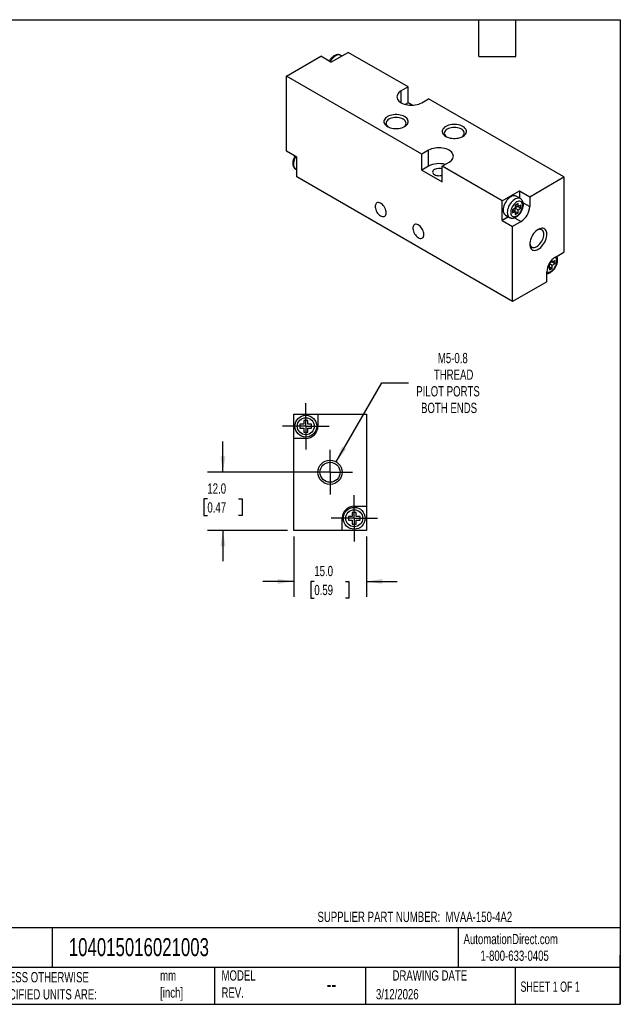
# Model space of a CAD drawing. Header units: millimetres. Extents: x 6 to 273, y 6 to 210.
# Tile 2 of 2: x 149 to 273, y 6 to 210. Entities that reach past the tile are written whole.
import ezdxf

# ---------------------------------------------------------------- set-up
doc = ezdxf.new("R2010")
doc.units = ezdxf.units.MM
doc.linetypes.add('SLD-Center', pattern=[19.05, 15.24, -1.27, 1.27, -1.27])
doc.linetypes.add('SLD-Solid', pattern=[0])
doc.layers.add('CENTER', color=40, linetype='SLD-Center')
doc.layers.add('DIMENSIONS', color=140, linetype='SLD-Solid', lineweight=25)
doc.layers.add('TEXT', color=140, linetype='SLD-Solid', lineweight=25)
doc.styles.add('SLDTEXTSTYLE0', font='TXT', dxfattribs={"width": 0.7})
doc.styles.add('SLDTEXTSTYLE1', font='TXT', dxfattribs={"width": 0.65})
doc.dimstyles.new('SLDDIMSTYLE0', dxfattribs={"dimtxt": 2.158008, "dimasz": 3.302, "dimexe": 0, "dimexo": 0.0625, "dimgap": 0.539502, "dimtad": 0, "dimtih": 1, "dimtoh": 1, "dimdec": 1, "dimrnd": 1e-09, "dimzin": 4, "dimdsep": 46, "dimtxsty": 'SLDTEXTSTYLE0', "dimsah": 1, "dimcen": 0.09, "dimadec": 0, "dimazin": 1, "dimtfac": 1, "dimtdec": 1, "dimtmove": 0, "dimatfit": 0, "dimfxl": 0, "dimfrac": 2, "dimtolj": 1, "dimtzin": 12, "dimarcsym": 0})
doc.dimstyles.new('SLDDIMSTYLE4', dxfattribs={"dimtxt": 2.158008, "dimasz": 3.302, "dimexe": 0, "dimexo": 0.0625, "dimgap": 0.539502, "dimtad": 0, "dimtih": 1, "dimtoh": 1, "dimdec": 1, "dimrnd": 1e-09, "dimzin": 12, "dimdsep": 46, "dimtxsty": 'SLDTEXTSTYLE0', "dimsah": 1, "dimcen": 0, "dimadec": 0, "dimazin": 3, "dimtfac": 1, "dimtdec": 1, "dimtofl": 0, "dimtmove": 0, "dimatfit": 3, "dimfxl": 0, "dimfrac": 2, "dimtolj": 1, "dimtzin": 12, "dimarcsym": 0})

# ---------------------------------------------------------------- blocks, each defined once
blk = doc.blocks.new('_D_6')
at = {"layer": 'DIMENSIONS'}
for p, q in [((205.63, 102.88), (205.63, 90.44)), ((220.63, 102.88), (220.63, 90.44)), ((205.63, 93.62), (199.28, 93.62)), ((209.89, 93.62), (209.16, 93.62)), ((209.16, 93.62), (209.16, 90.19)), ((216.3, 93.62), (217.03, 93.62)), ((217.03, 93.62), (217.03, 90.19)), ((220.63, 93.62), (226.98, 93.62)), ((209.16, 90.19), (209.89, 90.19)), ((217.03, 90.19), (216.3, 90.19))]:
    blk.add_line(p, q, dxfattribs=at)
for points in [[(205.63, 93.62), (202.33, 94.13), (202.33, 93.11)], [(220.63, 93.62), (223.93, 93.11), (223.93, 94.13)]]:
    blk.add_solid(points, dxfattribs=at)
at = {"layer": 'DIMENSIONS', "char_height": 2.117, "attachment_point": 1, "style": 'SLDTEXTSTYLE0'}
for s, insert in [('15.0', (209.89, 96.83)), ('0.59', (209.89, 92.92))]:
    blk.add_mtext(s, dxfattribs=dict(at, insert=insert))
blk = doc.blocks.new('_D_7')
at = {"layer": 'DIMENSIONS'}
for p, q in [((191.03, 116.15), (191.03, 122.5)), ((211.86, 116.15), (187.85, 116.15)), ((187.82, 110.65), (187.1, 110.65)), ((187.1, 110.65), (187.1, 107.22)), ((194.24, 110.65), (194.96, 110.65)), ((194.96, 110.65), (194.96, 107.22)), ((187.1, 107.22), (187.82, 107.22)), ((194.96, 107.22), (194.24, 107.22)), ((204.36, 104.15), (187.85, 104.15)), ((191.03, 104.15), (191.03, 97.8))]:
    blk.add_line(p, q, dxfattribs=at)
for points in [[(191.03, 116.15), (191.54, 119.45), (190.52, 119.45)], [(191.03, 104.15), (190.52, 100.84), (191.54, 100.84)]]:
    blk.add_solid(points, dxfattribs=at)
at = {"layer": 'DIMENSIONS', "char_height": 2.117, "attachment_point": 1, "style": 'SLDTEXTSTYLE0'}
for s, insert in [('12.0', (187.82, 113.86)), ('0.47', (187.82, 109.95))]:
    blk.add_mtext(s, dxfattribs=dict(at, insert=insert))
blk = doc.blocks.new('_D_8')
at = {"layer": 'DIMENSIONS'}
for p, q in [((214.38, 118.31), (223.8, 134.62)), ((223.8, 134.62), (229.35, 134.62))]:
    blk.add_line(p, q, dxfattribs=at)
blk.add_solid([(214.38, 118.31), (216.47, 120.92), (215.59, 121.42)], dxfattribs=at)
at = {"layer": 'DIMENSIONS', "attachment_point": 1, "style": 'SLDTEXTSTYLE0'}
for s, insert, char_height in [('M5-0.8', (235.39, 140.78), 2.117), ('THREAD', (234.57, 137.35), 2.117), ('PILOT PORTS', (230.94, 133.92), 2.1167), ('BOTH ENDS', (231.92, 130.49), 2.117)]:
    blk.add_mtext(s, dxfattribs=dict(at, insert=insert, char_height=char_height))
blk = doc.blocks.new('SW_CENTERMARKSYMBOL_2')
at = {"layer": 'CENTER', "color": 0}
for p, q in [((0, 2.54), (0, 4.607)), ((0, 0), (0, 2.54)), ((-2.54, 0), (-4.607, 0)), ((0, 0), (-2.54, 0)), ((0, 0), (0, -2.54)), ((0, 0), (2.54, 0)), ((2.54, 0), (4.607, 0)), ((0, -2.54), (0, -4.607))]:
    blk.add_line(p, q, dxfattribs=at)
blk = doc.blocks.new('SW_CENTERMARKSYMBOL_3')
at = {"layer": 'CENTER', "color": 0}
for p, q in [((0, 2.54), (0, 4.79)), ((0, 0), (0, 2.54)), ((-2.54, 0), (-4.79, 0)), ((0, 0), (-2.54, 0)), ((0, 0), (0, -2.54)), ((0, 0), (2.54, 0)), ((2.54, 0), (4.79, 0)), ((0, -2.54), (0, -4.79))]:
    blk.add_line(p, q, dxfattribs=at)
blk = doc.blocks.new('SW_CENTERMARKSYMBOL_4')
at = {"layer": 'CENTER', "color": 0}
for p, q in [((0, 2.54), (0, 4.79)), ((0, 0), (0, 2.54)), ((-2.54, 0), (-4.79, 0)), ((0, 0), (-2.54, 0)), ((0, 0), (0, -2.54)), ((0, 0), (2.54, 0)), ((2.54, 0), (4.79, 0)), ((0, -2.54), (0, -4.79))]:
    blk.add_line(p, q, dxfattribs=at)

msp = doc.modelspace()

# ---------------------------------------------------------------- linework, layer by layer
for p, q in [((204.14, 197.91), (211.21, 201.99)), ((213.33, 200.77), (211.21, 201.99)), ((213.33, 200.77), (216.86, 202.81)), ((215.58, 202.07), (215.37, 202.19)), ((229.24, 195.67), (216.86, 202.81)), ((204.14, 182.4), (204.14, 197.91)), ((232.07, 181.79), (204.14, 197.91)), ((229.24, 195.67), (227.83, 194.85)), ((229.24, 192.4), (229.24, 195.67)), ((227.83, 192.4), (227.83, 194.85)), ((232.07, 192.4), (233.48, 193.22)), ((261.41, 177.09), (233.48, 193.22)), ((229.24, 192.4), (228.65, 192.06)), ((230.11, 191.9), (229.24, 192.4)), ((206.26, 181.17), (204.14, 182.4)), ((206.26, 177.09), (206.26, 181.17)), ((233.48, 182.6), (232.07, 181.79)), ((232.07, 178.52), (232.07, 181.79)), ((233.48, 179.34), (233.48, 182.6)), ((233.48, 179.34), (232.07, 178.52)), ((236.31, 179.34), (237.72, 180.16)), ((236.31, 176.07), (236.31, 179.34)), ((248.68, 172.2), (236.31, 179.34)), ((206.05, 178.69), (206.26, 178.57)), ((250.81, 151.37), (206.26, 177.09)), ((232.07, 178.52), (236.31, 176.07)), ((254.34, 173.01), (261.41, 177.09)), ((261.41, 177.09), (261.41, 161.58)), ((248.68, 172.2), (252.22, 174.24)), ((252.43, 172.63), (251.58, 173.12)), ((252.22, 174.24), (254.34, 173.01)), ((252.22, 174.24), (252.22, 172.75)), ((254.34, 173.01), (254.34, 170.97)), ((248.68, 168.11), (248.68, 172.2)), ((251.94, 171.62), (251.37, 171.3)), ((251.37, 171.3), (251.37, 170.64)), ((251.37, 171.3), (251.94, 170.97)), ((251.87, 171.01), (251.37, 170.73)), ((251.87, 171.01), (251.87, 171.01)), ((251.87, 171.01), (252.5, 170.64)), ((251.94, 170.97), (251.94, 171.62)), ((252.5, 171.3), (251.94, 170.97)), ((252.5, 170.64), (252.5, 171.3)), ((253, 171.74), (254.34, 170.97)), ((249.97, 168.85), (248.68, 168.11)), ((249.33, 169.23), (250.18, 168.74)), ((251.37, 170.64), (250.81, 170.32)), ((250.81, 170.32), (250.81, 169.66)), ((250.81, 170.32), (251.37, 169.99)), ((250.81, 169.66), (251.37, 169.99)), ((251.24, 168.68), (252.57, 167.91)), ((251.3, 170.6), (251.3, 170.03)), ((251.37, 170.64), (251.94, 170.32)), ((251.37, 169.99), (251.37, 169.34)), ((251.37, 169.99), (251.94, 169.66)), ((251.37, 169.34), (251.94, 169.66)), ((251.94, 170.32), (252.5, 170.64)), ((251.94, 169.66), (251.94, 170.32)), ((248.68, 168.11), (250.81, 166.89)), ((252.57, 167.91), (250.81, 166.89)), ((250.81, 151.37), (250.81, 166.89)), ((259.64, 160.56), (261.41, 161.58)), ((258, 158.3), (258.44, 158.56)), ((258.14, 158.73), (258.44, 158.56)), ((258.44, 159.21), (258.35, 159.16)), ((258.37, 159.17), (258.37, 158.6)), ((258.94, 159.58), (258.44, 159.29)), ((258.44, 159.32), (258.44, 159.21)), ((258.44, 159.21), (259.01, 158.88)), ((258.44, 158.56), (258.44, 157.91)), ((258.44, 158.56), (259.01, 158.23)), ((258.71, 159.71), (259.01, 159.54)), ((258.94, 159.58), (258.94, 159.58)), ((258.94, 159.58), (259.57, 159.21)), ((259.01, 159.54), (259.01, 160.05)), ((259.57, 159.86), (259.01, 159.54)), ((259.01, 158.88), (259.57, 159.21)), ((259.01, 158.23), (259.01, 158.88)), ((259.57, 159.21), (259.57, 159.86)), ((257.88, 155.46), (257.88, 157.5)), ((258.44, 157.91), (259.01, 158.23)), ((257.88, 155.46), (250.81, 151.37)), ((205.63, 123.15), (205.63, 128.15)), ((205.63, 128.15), (210.63, 128.15)), ((210.63, 128.15), (210.63, 125.65)), ((210.63, 128.15), (220.63, 128.15)), ((220.63, 128.15), (220.63, 109.15)), ((207.73, 126.05), (206.93, 126.05)), ((206.93, 126.05), (206.93, 125.25)), ((208.53, 126.85), (207.73, 126.85)), ((207.73, 126.85), (207.73, 126.05)), ((208.53, 126.05), (208.53, 126.85)), ((209.33, 126.05), (208.53, 126.05)), ((209.33, 125.25), (209.33, 126.05)), ((206.93, 125.25), (207.73, 125.25)), ((207.73, 125.25), (207.73, 124.45)), ((207.73, 124.45), (208.53, 124.45)), ((208.53, 124.45), (208.53, 125.25)), ((208.53, 125.25), (209.33, 125.25)), ((205.63, 104.15), (205.63, 123.15)), ((208.13, 123.15), (205.63, 123.15)), ((218.53, 107.85), (217.73, 107.85)), ((217.73, 107.85), (217.73, 107.05)), ((218.13, 109.15), (220.63, 109.15)), ((218.53, 107.05), (218.53, 107.85)), ((220.63, 109.15), (220.63, 104.15)), ((215.63, 104.15), (215.63, 106.65)), ((217.73, 107.05), (216.93, 107.05)), ((216.93, 107.05), (216.93, 106.25)), ((216.93, 106.25), (217.73, 106.25)), ((217.73, 106.25), (217.73, 105.45)), ((219.33, 107.05), (218.53, 107.05)), ((218.53, 105.45), (218.53, 106.25)), ((218.53, 106.25), (219.33, 106.25)), ((219.33, 106.25), (219.33, 107.05)), ((215.63, 104.15), (205.63, 104.15)), ((220.63, 104.15), (215.63, 104.15)), ((217.73, 105.45), (218.53, 105.45))]:
    msp.add_line(p, q)
at = {"flags": 128}
for points in [[(227.83, 194.85), (227.57, 194.68), (227.35, 194.49), (227.17, 194.29), (227.05, 194.07), (226.97, 193.85), (226.95, 193.63), (226.97, 193.4), (227.05, 193.18), (227.17, 192.96), (227.35, 192.76), (227.57, 192.57), (227.83, 192.4), (228.12, 192.25), (228.45, 192.13), (228.8, 192.03), (229.17, 191.95), (229.55, 191.91), (229.95, 191.89), (230.34, 191.91), (230.72, 191.95), (231.09, 192.03), (231.45, 192.13), (231.77, 192.25), (232.07, 192.4)], [(225, 189.54), (224.76, 189.39), (224.57, 189.22), (224.42, 189.03), (224.32, 188.83), (224.27, 188.63), (224.27, 188.42), (224.32, 188.22), (224.42, 188.02), (224.57, 187.83), (224.76, 187.66), (225, 187.5), (225.27, 187.37), (225.57, 187.26), (225.89, 187.17), (226.23, 187.11), (226.59, 187.08), (226.94, 187.08), (227.3, 187.11), (227.64, 187.17), (227.96, 187.26), (228.26, 187.37), (228.53, 187.5), (228.77, 187.66), (228.96, 187.83), (229.11, 188.02), (229.21, 188.22), (229.26, 188.42), (229.26, 188.63), (229.21, 188.83), (229.11, 189.03), (228.96, 189.22), (228.77, 189.39), (228.53, 189.54), (228.26, 189.68), (227.96, 189.79), (227.64, 189.88), (227.3, 189.93), (226.94, 189.96), (226.59, 189.96), (226.23, 189.93), (225.89, 189.88), (225.57, 189.79), (225.27, 189.68), (225, 189.54)], [(225.3, 189.01), (225.09, 188.87), (224.92, 188.71), (224.8, 188.54), (224.72, 188.36), (224.7, 188.17), (224.72, 187.98), (224.8, 187.8), (224.92, 187.63), (225.09, 187.47), (225.16, 187.41)], [(228.36, 187.41), (228.44, 187.47), (228.61, 187.63), (228.73, 187.8), (228.81, 187.98), (228.83, 188.17), (228.81, 188.36), (228.73, 188.54), (228.61, 188.71), (228.44, 188.87), (228.23, 189.01), (227.98, 189.14), (227.7, 189.23), (227.4, 189.3), (227.09, 189.35), (226.76, 189.36), (226.44, 189.35), (226.13, 189.3), (225.83, 189.23), (225.55, 189.14), (225.3, 189.01)], [(237.02, 187.5), (236.78, 187.35), (236.59, 187.17), (236.44, 186.99), (236.34, 186.79), (236.29, 186.59), (236.29, 186.38), (236.34, 186.18), (236.44, 185.98), (236.59, 185.79), (236.78, 185.62), (237.02, 185.46), (237.29, 185.33), (237.59, 185.22), (237.91, 185.13), (238.25, 185.07), (238.61, 185.04), (238.96, 185.04), (239.32, 185.07), (239.66, 185.13), (239.98, 185.22), (240.28, 185.33), (240.55, 185.46), (240.79, 185.62), (240.98, 185.79), (241.13, 185.98), (241.23, 186.18), (241.28, 186.38), (241.28, 186.59), (241.23, 186.79), (241.13, 186.99), (240.98, 187.17), (240.79, 187.35), (240.55, 187.5), (240.28, 187.64), (239.98, 187.75), (239.66, 187.83), (239.32, 187.89), (238.96, 187.92), (238.61, 187.92), (238.25, 187.89), (237.91, 187.83), (237.59, 187.75), (237.29, 187.64), (237.02, 187.5)], [(237.32, 186.97), (237.11, 186.83), (236.94, 186.67), (236.82, 186.5), (236.74, 186.32), (236.72, 186.13), (236.74, 185.94), (236.82, 185.76), (236.94, 185.59), (237.11, 185.43), (237.18, 185.37)], [(240.39, 185.37), (240.46, 185.43), (240.63, 185.59), (240.75, 185.76), (240.83, 185.94), (240.85, 186.13), (240.83, 186.32), (240.75, 186.5), (240.63, 186.67), (240.46, 186.83), (240.25, 186.97), (240, 187.09), (239.72, 187.19), (239.42, 187.26), (239.11, 187.31), (238.79, 187.32), (238.46, 187.31), (238.15, 187.26), (237.85, 187.19), (237.57, 187.09), (237.32, 186.97)], [(237.72, 180.16), (237.98, 180.33), (238.2, 180.51), (238.37, 180.72), (238.5, 180.93), (238.58, 181.15), (238.6, 181.38), (238.58, 181.61), (238.5, 181.83), (238.37, 182.04), (238.2, 182.25), (237.98, 182.43), (237.72, 182.6), (237.43, 182.75), (237.1, 182.88), (236.75, 182.98), (236.38, 183.05), (235.99, 183.1), (235.6, 183.11), (235.21, 183.1), (234.83, 183.05), (234.46, 182.98), (234.1, 182.88), (233.78, 182.75), (233.48, 182.6)], [(206.05, 181.29), (206.01, 181.22), (205.86, 180.92), (205.74, 180.61), (205.66, 180.31), (205.6, 180.01), (205.59, 179.72), (205.6, 179.46), (205.66, 179.22), (205.74, 179.02), (205.86, 178.85), (206.01, 178.72), (206.05, 178.69)], [(234.68, 178.64), (234.52, 178.53), (234.4, 178.4), (234.33, 178.26), (234.3, 178.11), (234.33, 177.97), (234.4, 177.83), (234.52, 177.7), (234.68, 177.58), (234.88, 177.49), (235.11, 177.42), (235.35, 177.38), (235.6, 177.36), (235.86, 177.38), (236.1, 177.42), (236.31, 177.48)], [(251.58, 173.12), (251.44, 173.18), (251.25, 173.22), (251.03, 173.22), (250.81, 173.17), (250.57, 173.08), (250.33, 172.94), (250.1, 172.76), (249.87, 172.55), (249.66, 172.31), (249.46, 172.04), (249.29, 171.75), (249.14, 171.45), (249.02, 171.14), (248.93, 170.84), (248.88, 170.54), (248.86, 170.26)], [(252.42, 172.64), (252.29, 172.69), (252.1, 172.73), (251.88, 172.73), (251.66, 172.68), (251.42, 172.59), (251.18, 172.45), (250.95, 172.27), (250.72, 172.06), (250.51, 171.82), (250.31, 171.55), (250.13, 171.26), (249.99, 170.96), (249.87, 170.65), (249.78, 170.35), (249.73, 170.05), (249.71, 169.77), (249.73, 169.5), (249.78, 169.27), (249.87, 169.06), (249.99, 168.89), (250.13, 168.76), (250.17, 168.74)], [(224.71, 169.7), (224.7, 169.95), (224.64, 170.2), (224.55, 170.47), (224.43, 170.72), (224.29, 170.97), (224.12, 171.2), (223.93, 171.4), (223.73, 171.56), (223.53, 171.69), (223.33, 171.77), (223.14, 171.81), (222.96, 171.81), (222.8, 171.75), (222.67, 171.65), (222.56, 171.51), (222.49, 171.33), (222.46, 171.12), (222.46, 170.89), (222.49, 170.64), (222.56, 170.38), (222.67, 170.12), (222.8, 169.86), (222.96, 169.63), (223.14, 169.41), (223.33, 169.23), (223.53, 169.08), (223.73, 168.97), (223.93, 168.91), (224.12, 168.9), (224.29, 168.93), (224.43, 169), (224.55, 169.12), (224.64, 169.29), (224.7, 169.48), (224.71, 169.7)], [(252.89, 171.19), (252.87, 171.43), (252.82, 171.63), (252.73, 171.8), (252.62, 171.93), (252.47, 172.03), (252.3, 172.07), (252.12, 172.07), (251.92, 172.03), (251.71, 171.94), (251.5, 171.81), (251.29, 171.64), (251.1, 171.43), (250.92, 171.2), (250.76, 170.95), (250.63, 170.69), (250.53, 170.42), (250.46, 170.15), (250.42, 169.89), (250.42, 169.65), (250.46, 169.43), (250.53, 169.24), (250.63, 169.09), (250.76, 168.98), (250.92, 168.91), (251.1, 168.88), (251.29, 168.9), (251.5, 168.97), (251.71, 169.08), (251.92, 169.23), (252.12, 169.42), (252.3, 169.64), (252.47, 169.88), (252.62, 170.14), (252.73, 170.41), (252.82, 170.68), (252.87, 170.94), (252.89, 171.19)], [(232.49, 165.21), (232.47, 165.46), (232.42, 165.71), (232.33, 165.97), (232.21, 166.23), (232.07, 166.48), (231.9, 166.71), (231.71, 166.91), (231.51, 167.07), (231.31, 167.2), (231.11, 167.28), (230.92, 167.32), (230.74, 167.32), (230.58, 167.26), (230.45, 167.16), (230.34, 167.02), (230.27, 166.84), (230.23, 166.63), (230.23, 166.4), (230.27, 166.15), (230.34, 165.89), (230.45, 165.63), (230.58, 165.37), (230.74, 165.13), (230.92, 164.92), (231.11, 164.74), (231.31, 164.59), (231.51, 164.48), (231.71, 164.42), (231.9, 164.41), (232.07, 164.44), (232.21, 164.51), (232.33, 164.63), (232.42, 164.79), (232.47, 164.99), (232.49, 165.21)], [(257.88, 165.25), (257.86, 165.53), (257.81, 165.79), (257.72, 166.01), (257.6, 166.2), (257.45, 166.34), (257.27, 166.44), (257.07, 166.5), (256.84, 166.51), (256.61, 166.48), (256.36, 166.4), (256.11, 166.28), (255.86, 166.11), (255.61, 165.9), (255.38, 165.67), (255.15, 165.4), (254.95, 165.11), (254.77, 164.8), (254.62, 164.48), (254.5, 164.15), (254.41, 163.83), (254.36, 163.51), (254.34, 163.21), (254.36, 162.93), (254.41, 162.68), (254.5, 162.46), (254.62, 162.27), (254.77, 162.13), (254.95, 162.02), (255.15, 161.96), (255.38, 161.95), (255.61, 161.99), (255.86, 162.07), (256.11, 162.19), (256.36, 162.36), (256.61, 162.56), (256.84, 162.8), (257.07, 163.07), (257.27, 163.36), (257.45, 163.67), (257.6, 163.99), (257.72, 164.31), (257.81, 164.64), (257.86, 164.95), (257.88, 165.25)], [(254.35, 163.4), (254.36, 163.31), (254.41, 163.09), (254.5, 162.89), (254.62, 162.74), (254.77, 162.62), (254.94, 162.55), (255.14, 162.52), (255.35, 162.54), (255.57, 162.61), (255.8, 162.72), (256.03, 162.88), (256.25, 163.07), (256.47, 163.29), (256.66, 163.54), (256.84, 163.81), (256.99, 164.1), (257.11, 164.4), (257.19, 164.69), (257.25, 164.98), (257.26, 165.25)], [(257.26, 165.25), (257.25, 165.51), (257.19, 165.73), (257.11, 165.93), (256.99, 166.09), (256.84, 166.2), (256.66, 166.27), (256.47, 166.3), (256.25, 166.28), (256.03, 166.21), (255.95, 166.17)], [(257.88, 157.52), (257.99, 157.47), (258.17, 157.45), (258.36, 157.47), (258.57, 157.54), (258.78, 157.65), (258.99, 157.8), (259.19, 157.99), (259.37, 158.21), (259.54, 158.45), (259.69, 158.71), (259.81, 158.98), (259.89, 159.25), (259.95, 159.51), (259.96, 159.76)]]:
    msp.add_lwpolyline(points, dxfattribs=at)
for centre, radius in [((208.13, 125.65), 2.25), ((208.13, 125.65), 1.75), ((213.13, 116.15), 2.5), ((213.13, 116.15), 2.07), ((218.13, 106.65), 2.25), ((218.13, 106.65), 1.75)]:
    msp.add_circle(centre, radius)
for centre, radius, start, end in [((215.99, 199.3), 3.28, 122.0933, 151.004), ((214.91, 201.18), 1.11, 65.1337, 126.1767), ((235.62, 175.17), 4.68, 74.174, 117.1468), ((235.61, 176.86), 2.01, 69.6128, 117.3598), ((250.52, 171.14), 3.83, 302.4871, 357.5129), ((249.97, 170.14), 1.11, 173.8196, 234.8682), ((261.7, 157.33), 3.83, 122.4871, 177.5129), ((259.1, 159.86), 0.872, 353.8689, 52.5475), ((208.13, 125.65), 2.5, 270, 0), ((218.13, 106.65), 2.5, 90, 180)]:
    msp.add_arc(centre, radius, start, end)
for points, knots in [([(215.36, 202.19), (215.3, 202.22), (215.17, 202.29), (214.97, 202.33), (214.74, 202.34), (214.51, 202.31), (214.28, 202.24), (214.11, 202.16), (213.97, 202.08), (213.83, 202), (213.63, 201.85), (213.41, 201.64), (213.21, 201.4), (213.05, 201.19), (212.97, 201.04), (212.94, 200.99)], [0, 0, 0, 0, 0.073137, 0.154387, 0.236328, 0.32062, 0.408322, 0.498871, 0.517657, 0.570026, 0.665007, 0.759702, 0.854036, 0.948027, 1, 1, 1, 1]), ([(205.87, 181.4), (205.86, 181.38), (205.79, 181.26), (205.69, 181.05), (205.58, 180.76), (205.5, 180.46), (205.45, 180.17), (205.43, 179.88), (205.46, 179.6), (205.52, 179.35), (205.62, 179.13), (205.75, 178.94), (205.89, 178.8), (206, 178.73), (206.04, 178.7)], [0, 0, 0, 0, 0.022147, 0.115826, 0.209801, 0.304357, 0.399792, 0.496305, 0.593779, 0.690931, 0.774712, 0.855345, 0.942287, 1, 1, 1, 1]), ([(250.17, 168.75), (250.19, 168.73), (250.27, 168.68), (250.43, 168.62), (250.64, 168.58), (250.87, 168.59), (251.1, 168.63), (251.34, 168.71), (251.57, 168.83), (251.81, 168.99), (252.03, 169.18), (252.24, 169.4), (252.44, 169.65), (252.61, 169.92), (252.75, 170.2), (252.87, 170.49), (252.96, 170.78), (253.02, 171.07), (253.04, 171.28), (253.04, 171.38), (253.04, 171.4)], [0, 0, 0, 0, 0.017354, 0.072081, 0.126444, 0.1816, 0.238574, 0.297917, 0.359471, 0.42244, 0.485848, 0.54909, 0.612074, 0.674889, 0.7377, 0.800671, 0.863975, 0.927817, 0.988558, 1, 1, 1, 1]), ([(253.04, 171.4), (253.04, 171.45), (253.03, 171.6), (253, 171.82), (252.93, 172.05), (252.82, 172.25), (252.69, 172.43), (252.55, 172.56), (252.45, 172.61), (252.42, 172.63)], [0, 0, 0, 0, 0.100147, 0.284501, 0.448195, 0.605413, 0.757095, 0.920179, 1, 1, 1, 1]), ([(257.88, 157.16), (257.9, 157.16), (257.99, 157.16), (258.17, 157.2), (258.41, 157.28), (258.64, 157.4), (258.88, 157.56), (259.1, 157.75), (259.31, 157.97), (259.51, 158.22), (259.68, 158.48), (259.82, 158.76), (259.94, 159.05), (260.03, 159.35), (260.09, 159.64), (260.11, 159.84), (260.11, 160), (260.1, 160.16), (260.07, 160.39), (260.01, 160.59), (259.95, 160.69), (259.94, 160.73)], [0, 0, 0, 0, 0.014499, 0.070301, 0.128424, 0.188711, 0.250385, 0.312488, 0.374429, 0.436117, 0.49764, 0.559159, 0.620834, 0.682836, 0.745364, 0.804855, 0.816062, 0.850697, 0.914452, 0.971063, 1, 1, 1, 1])]:
    msp.add_open_spline(points, degree=3, knots=knots)
at = {"layer": 'TEXT'}
for p, q in [((6.35, 209.55), (273.05, 209.55)), ((243.84, 201.93), (243.84, 209.55)), ((251.46, 201.93), (251.46, 209.55)), ((273.05, 209.55), (273.05, 6.35)), ((243.84, 201.93), (251.46, 201.93)), ((273.05, 22.13), (6.35, 22.13)), ((155.76, 22.13), (155.76, 13.97)), ((239.58, 22.13), (239.58, 13.97)), ((273.05, 6.35), (273.05, 16.51)), ((273.05, 13.97), (6.35, 13.97)), ((189.3, 13.97), (189.3, 6.35)), ((220.47, 13.97), (220.47, 6.35)), ((251.35, 13.97), (251.35, 6.35)), ((6.35, 6.35), (273.05, 6.35))]:
    msp.add_line(p, q, dxfattribs=at)

# ---------------------------------------------------------------- block references
at = {"layer": 'CENTER'}
for name, p in [('SW_CENTERMARKSYMBOL_3', (208.13, 125.65)), ('SW_CENTERMARKSYMBOL_2', (213.13, 116.15)), ('SW_CENTERMARKSYMBOL_4', (218.13, 106.65))]:
    msp.add_blockref(name, p, dxfattribs=at)

# ---------------------------------------------------------------- texts
at = {"layer": 'TEXT'}
for s, insert, char_height, attachment_point, style in [('SUPPLIER PART NUMBER:  MVAA-150-4A2', (210.54, 25.46), 2.1167, 1, 'SLDTEXTSTYLE0'), ('AutomationDirect.com', (240.69, 20.88), 2.1167, 1, 'SLDTEXTSTYLE0'), ('104015016021003', (159.21, 20), 3.7042, 1, 'SLDTEXTSTYLE0'), ('1-800-633-0405', (244.19, 17.44), 2.1167, 1, 'SLDTEXTSTYLE0'), ('UNLESS OTHERWISE ^JSPECIFIED UNITS ARE:', (142.87, 13), 2.1167, 1, 'SLDTEXTSTYLE0'), ('mm^J[inch]', (178.06, 13.36), 2.117, 1, 'SLDTEXTSTYLE0'), ('MODEL ^JREV.', (190.73, 13.36), 2.1167, 1, 'SLDTEXTSTYLE0'), ('DRAWING DATE', (233.73, 13.36), 2.1167, 2, 'SLDTEXTSTYLE0'), ('--', (212.43, 12.08), 3.175, 1, 'SLDTEXTSTYLE0'), ('SHEET 1 OF 1', (252.44, 11.05), 2.1167, 1, 'SLDTEXTSTYLE1'), ('3/12/2026', (222.61, 9.49), 2.117, 1, 'SLDTEXTSTYLE0')]:
    msp.add_mtext(s, dxfattribs=dict(at, insert=insert, char_height=char_height, attachment_point=attachment_point, style=style))

# ---------------------------------------------------------------- dimensions: what is measured, and where the dimension line sits
at = {"layer": 'DIMENSIONS'}
dim = msp.add_diameter_dim_2p(p1=(211.88, 113.98), p2=(214.38, 118.31), text='M5-0.8\\PTHREAD\\PPILOT PORTS\\PBOTH ENDS', dimstyle='SLDDIMSTYLE4', override={"dimpost": '<>'}, dxfattribs=at)
dim.commit()
dim.dimension.update_dxf_attribs({"geometry": '_D_8', "text_midpoint": (240.43, 134.62), "dimtype": 163})
dim = msp.add_linear_dim(base=(191.03, 116.15), p1=(205.63, 104.15), p2=(213.13, 116.15), angle=90, dimstyle='SLDDIMSTYLE0', dxfattribs=at)
dim.commit()
dim.dimension.update_dxf_attribs({"geometry": '_D_7', "text_midpoint": (191.03, 110.65), "dimtype": 160})
dim = msp.add_linear_dim(base=(205.63, 93.62), p1=(220.63, 104.15), p2=(205.63, 104.15), dimstyle='SLDDIMSTYLE0', dxfattribs=at)
dim.commit()
dim.dimension.update_dxf_attribs({"geometry": '_D_6', "text_midpoint": (213.09, 93.62), "dimtype": 160})

doc.saveas('drawing.dxf')
